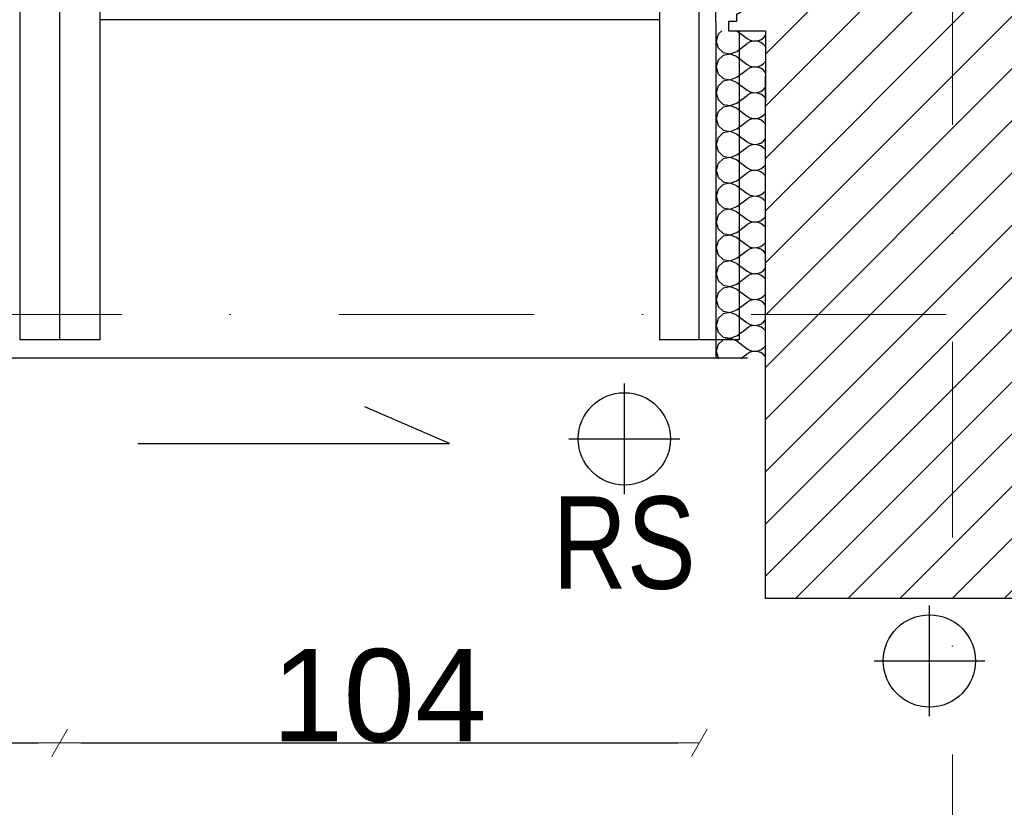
# Model space of a CAD drawing. Header units: millimetres. Extents: x 77315 to 1057463, y -108895 to -47643.
# Tile 5 of 62: x 86380 to 87981, y -105823 to -104543. Entities that reach past the tile are written whole.
import ezdxf

# ---------------------------------------------------------------- set-up
doc = ezdxf.new("R2010")
doc.units = ezdxf.units.MM
doc.header["$MEASUREMENT"] = 0
doc.linetypes.add('Dot & Dashed', pattern=[670.277762, 317.5, -176.388889, 0, -176.388874])
for name, color, linetype in [('detalokna', 7, 'Continuous'), ('DIM MALY', 7, 'Continuous'), ('Drawing & Figure', 7, 'Continuous'), ('Nowe_Drawing & Figure', 7, 'Continuous'), ('Nowe_Structural - Bearing', 7, 'Continuous'), ('opisy inne', 7, 'Continuous'), ('OSIE', 7, 'Continuous'), ('podwaliny', 7, 'Continuous'), ('RURY SPUSTOWE', 7, 'Continuous'), ('Structural - Bearing', 7, 'Continuous'), ('Structural - Grid', 7, 'Continuous'), ('wiezba', 7, 'Continuous')]:
    doc.layers.add(name, color=color, linetype=linetype)
doc.styles.add('STYL_AUTOMATYCZNY_2', font='arial.ttf')
doc.styles.add('STYL_AUTOMATYCZNY_3', font='arial.ttf', dxfattribs={"width": 0.8})
doc.dimstyles.new('STYL_AUTOMATYCZNY__2', dxfattribs={"dimtxt": 150, "dimasz": 34.231941, "dimexe": 0.18, "dimexo": 0.0625, "dimgap": 0, "dimtad": 1, "dimtih": 1, "dimtoh": 1, "dimdec": 0, "dimlfac": 0.1, "dimzin": 0, "dimdsep": 46, "dimtxsty": 'STYL_AUTOMATYCZNY_2', "dimblk": 'ARROWHEAD_2', "dimblk1": 'ARROWHEAD_2', "dimblk2": 'ARROWHEAD_2', "dimcen": 0.09, "dimse1": 1, "dimse2": 1, "dimclrd": 7, "dimclre": 7, "dimclrt": 7, "dimadec": 0, "dimazin": 0, "dimtfac": 1, "dimtdec": 4, "dimtmove": 0, "dimatfit": 3, "dimfxl": 0, "dimtolj": 1, "dimtzin": 0, "dimarcsym": 0})

# ---------------------------------------------------------------- blocks, each defined once
blk = doc.blocks.new('*X12')
at = {"layer": 'Nowe_Drawing & Figure'}
for p, q in [((87516, -104566.6), (87512.9, -104577.6)), ((87522.3, -104560.9), (87516, -104566.6)), ((87546.6, -104560.9), (87563.3, -104573.4)), ((87563.3, -104573.4), (87568.4, -104576.2)), ((87585.3, -104575.4), (87590.1, -104572.1)), ((87590.1, -104572.1), (87592.9, -104568.7)), ((87512.9, -104577.6), (87516, -104588.7)), ((87516, -104588.7), (87524.5, -104596.4)), ((87546.5, -104594.4), (87563.3, -104581.8)), ((87568.4, -104579), (87563.3, -104581.8)), ((87568.4, -104576.2), (87574, -104577.5)), ((87574, -104577.7), (87568.4, -104579)), ((87574, -104577.5), (87579.8, -104577.2)), ((87579.8, -104578), (87574, -104577.7)), ((87579.8, -104577.2), (87585.3, -104575.4)), ((87585.3, -104579.8), (87579.8, -104578)), ((87590.1, -104583.1), (87585.3, -104579.8)), ((87592.9, -104586.5), (87590.1, -104583.1)), ((87524.5, -104600.8), (87516, -104608.6)), ((87524.5, -104596.4), (87535.8, -104598.5)), ((87535.8, -104598.7), (87524.5, -104600.8)), ((87535.8, -104598.5), (87546.5, -104594.4)), ((87546.5, -104602.8), (87535.8, -104598.7)), ((87546.5, -104602.8), (87563.3, -104615.4)), ((87516, -104608.6), (87512.9, -104619.6)), ((87512.9, -104619.6), (87516, -104630.7)), ((87563.3, -104615.4), (87568.4, -104618.2)), ((87568.4, -104621), (87563.3, -104623.8)), ((87568.4, -104618.2), (87574, -104619.5)), ((87574, -104619.7), (87568.4, -104621)), ((87574, -104619.5), (87579.8, -104619.2)), ((87579.8, -104620), (87574, -104619.7)), ((87579.8, -104619.2), (87585.3, -104617.4)), ((87585.3, -104621.8), (87579.8, -104620)), ((87585.3, -104617.4), (87590.1, -104614.1)), ((87590.1, -104625.1), (87585.3, -104621.8)), ((87590.1, -104614.1), (87592.9, -104610.7)), ((87516, -104630.7), (87524.5, -104638.4)), ((87535.8, -104640.5), (87546.5, -104636.4)), ((87546.5, -104636.4), (87563.3, -104623.8)), ((87592.9, -104628.5), (87590.1, -104625.1)), ((87516, -104650.6), (87512.9, -104661.6)), ((87524.5, -104642.8), (87516, -104650.6)), ((87524.5, -104638.4), (87535.8, -104640.5)), ((87535.8, -104640.7), (87524.5, -104642.8)), ((87546.5, -104644.8), (87535.8, -104640.7)), ((87546.5, -104644.8), (87563.3, -104657.4)), ((87590.1, -104656.1), (87592.9, -104652.7)), ((87512.9, -104661.6), (87516, -104672.7)), ((87546.5, -104678.4), (87563.3, -104665.8)), ((87563.3, -104657.4), (87568.4, -104660.2)), ((87568.4, -104663), (87563.3, -104665.8)), ((87568.4, -104660.2), (87574, -104661.5)), ((87574, -104661.7), (87568.4, -104663)), ((87574, -104661.5), (87579.8, -104661.2)), ((87579.8, -104662), (87574, -104661.7)), ((87579.8, -104661.2), (87585.3, -104659.4)), ((87585.3, -104663.8), (87579.8, -104662)), ((87585.3, -104659.4), (87590.1, -104656.1)), ((87590.1, -104667.1), (87585.3, -104663.8)), ((87592.9, -104670.5), (87590.1, -104667.1)), ((87516, -104672.7), (87524.5, -104680.4)), ((87524.5, -104684.8), (87516, -104692.6)), ((87524.5, -104680.4), (87535.8, -104682.5)), ((87535.8, -104682.7), (87524.5, -104684.8)), ((87535.8, -104682.5), (87546.5, -104678.4)), ((87546.5, -104686.8), (87535.8, -104682.7)), ((87516, -104692.6), (87512.9, -104703.6)), ((87546.5, -104686.8), (87563.3, -104699.4)), ((87563.3, -104699.4), (87568.4, -104702.2)), ((87568.4, -104702.2), (87574, -104703.5)), ((87579.8, -104703.2), (87585.3, -104701.4)), ((87585.3, -104701.4), (87590.1, -104698.1)), ((87590.1, -104698.1), (87592.9, -104694.7)), ((87512.9, -104703.6), (87516, -104714.7)), ((87516, -104714.7), (87524.5, -104722.4)), ((87546.5, -104720.4), (87563.3, -104707.8)), ((87568.4, -104705), (87563.3, -104707.8)), ((87574, -104703.7), (87568.4, -104705)), ((87574, -104703.5), (87579.8, -104703.2)), ((87579.8, -104704), (87574, -104703.7)), ((87585.3, -104705.8), (87579.8, -104704)), ((87590.1, -104709.1), (87585.3, -104705.8)), ((87592.9, -104712.5), (87590.1, -104709.1)), ((87524.5, -104726.8), (87516, -104734.6)), ((87524.5, -104722.4), (87535.8, -104724.5)), ((87535.8, -104724.7), (87524.5, -104726.8)), ((87535.8, -104724.5), (87546.5, -104720.4)), ((87546.5, -104728.8), (87535.8, -104724.7)), ((87546.5, -104728.8), (87563.3, -104741.4)), ((87516, -104734.6), (87512.9, -104745.6)), ((87512.9, -104745.6), (87516, -104756.7)), ((87546.5, -104762.4), (87563.3, -104749.8)), ((87563.3, -104741.4), (87568.4, -104744.2)), ((87568.4, -104747), (87563.3, -104749.8)), ((87568.4, -104744.2), (87574, -104745.5)), ((87574, -104745.7), (87568.4, -104747)), ((87574, -104745.5), (87579.8, -104745.2)), ((87579.8, -104746), (87574, -104745.7)), ((87579.8, -104745.2), (87585.3, -104743.4)), ((87585.3, -104747.8), (87579.8, -104746)), ((87585.3, -104743.4), (87590.1, -104740.1)), ((87590.1, -104751.1), (87585.3, -104747.8)), ((87590.1, -104740.1), (87592.9, -104736.7)), ((87516, -104756.7), (87524.5, -104764.4)), ((87524.5, -104764.4), (87535.8, -104766.5)), ((87535.8, -104766.5), (87546.5, -104762.4)), ((87592.9, -104754.5), (87590.1, -104751.1)), ((87516, -104776.6), (87512.9, -104787.6)), ((87524.5, -104768.8), (87516, -104776.6)), ((87535.8, -104766.7), (87524.5, -104768.8)), ((87546.5, -104770.8), (87535.8, -104766.7)), ((87546.5, -104770.8), (87563.3, -104783.4)), ((87585.3, -104785.4), (87590.1, -104782.1)), ((87590.1, -104782.1), (87592.9, -104778.7)), ((87512.9, -104787.6), (87516, -104798.7)), ((87546.5, -104804.4), (87563.3, -104791.8)), ((87563.3, -104783.4), (87568.4, -104786.2)), ((87568.4, -104789), (87563.3, -104791.8)), ((87568.4, -104786.2), (87574, -104787.5)), ((87574, -104787.7), (87568.4, -104789)), ((87574, -104787.5), (87579.8, -104787.2)), ((87579.8, -104788), (87574, -104787.7)), ((87579.8, -104787.2), (87585.3, -104785.4)), ((87585.3, -104789.8), (87579.8, -104788)), ((87590.1, -104793.1), (87585.3, -104789.8)), ((87592.9, -104796.5), (87590.1, -104793.1)), ((87516, -104798.7), (87524.5, -104806.4)), ((87524.5, -104810.8), (87516, -104818.6)), ((87524.5, -104806.4), (87535.8, -104808.5)), ((87535.8, -104808.7), (87524.5, -104810.8)), ((87535.8, -104808.5), (87546.5, -104804.4)), ((87546.5, -104812.8), (87535.8, -104808.7)), ((87546.5, -104812.8), (87563.3, -104825.4)), ((87516, -104818.6), (87512.9, -104829.6)), ((87512.9, -104829.6), (87516, -104840.7)), ((87563.3, -104825.4), (87568.4, -104828.2)), ((87568.4, -104828.2), (87574, -104829.5)), ((87574, -104829.7), (87568.4, -104831)), ((87574, -104829.5), (87579.8, -104829.2)), ((87579.8, -104830), (87574, -104829.7)), ((87579.8, -104829.2), (87585.3, -104827.4)), ((87585.3, -104831.8), (87579.8, -104830)), ((87585.3, -104827.4), (87590.1, -104824.1)), ((87590.1, -104824.1), (87592.9, -104820.7)), ((87516, -104840.7), (87524.5, -104848.4)), ((87546.5, -104846.4), (87563.3, -104833.8)), ((87568.4, -104831), (87563.3, -104833.8)), ((87590.1, -104835.1), (87585.3, -104831.8)), ((87592.9, -104838.5), (87590.1, -104835.1)), ((87516, -104860.6), (87512.9, -104871.6)), ((87524.5, -104852.8), (87516, -104860.6)), ((87524.5, -104848.4), (87535.8, -104850.5)), ((87535.8, -104850.7), (87524.5, -104852.8)), ((87535.8, -104850.5), (87546.5, -104846.4)), ((87546.5, -104854.8), (87535.8, -104850.7)), ((87546.5, -104854.8), (87563.3, -104867.4)), ((87512.9, -104871.6), (87516, -104882.7)), ((87546.5, -104888.4), (87563.3, -104875.8)), ((87563.3, -104867.4), (87568.4, -104870.2)), ((87568.4, -104873), (87563.3, -104875.8)), ((87568.4, -104870.2), (87574, -104871.5)), ((87574, -104871.7), (87568.4, -104873)), ((87574, -104871.5), (87579.8, -104871.2)), ((87579.8, -104872), (87574, -104871.7)), ((87579.8, -104871.2), (87585.3, -104869.4)), ((87585.3, -104873.8), (87579.8, -104872)), ((87585.3, -104869.4), (87590.1, -104866.1)), ((87590.1, -104877.1), (87585.3, -104873.8)), ((87590.1, -104866.1), (87592.9, -104862.7)), ((87592.9, -104880.5), (87590.1, -104877.1)), ((87516, -104882.7), (87524.5, -104890.4)), ((87524.5, -104890.4), (87535.8, -104892.5)), ((87535.8, -104892.7), (87524.5, -104894.8)), ((87535.8, -104892.5), (87546.5, -104888.4)), ((87546.5, -104896.8), (87535.8, -104892.7)), ((87516, -104902.6), (87512.9, -104913.6)), ((87524.5, -104894.8), (87516, -104902.6)), ((87546.5, -104896.8), (87563.3, -104909.4)), ((87563.3, -104909.4), (87568.4, -104912.2)), ((87585.3, -104911.4), (87590.1, -104908.1)), ((87590.1, -104908.1), (87592.9, -104904.7)), ((87512.9, -104913.6), (87516, -104924.7)), ((87516, -104924.7), (87524.5, -104932.4)), ((87546.5, -104930.4), (87563.3, -104917.8)), ((87568.4, -104915), (87563.3, -104917.8)), ((87568.4, -104912.2), (87574, -104913.5)), ((87574, -104913.7), (87568.4, -104915)), ((87574, -104913.5), (87579.8, -104913.2)), ((87579.8, -104914), (87574, -104913.7)), ((87579.8, -104913.2), (87585.3, -104911.4)), ((87585.3, -104915.8), (87579.8, -104914)), ((87590.1, -104919.1), (87585.3, -104915.8)), ((87592.9, -104922.5), (87590.1, -104919.1)), ((87524.5, -104936.8), (87516, -104944.6)), ((87524.5, -104932.4), (87535.8, -104934.5)), ((87535.8, -104934.7), (87524.5, -104936.8)), ((87535.8, -104934.5), (87546.5, -104930.4)), ((87546.5, -104938.8), (87535.8, -104934.7)), ((87546.5, -104938.8), (87563.3, -104951.4)), ((87516, -104944.6), (87512.9, -104955.6)), ((87512.9, -104955.6), (87516, -104966.7)), ((87563.3, -104951.4), (87568.4, -104954.2)), ((87568.4, -104957), (87563.3, -104959.8)), ((87568.4, -104954.2), (87574, -104955.5)), ((87574, -104955.7), (87568.4, -104957)), ((87574, -104955.5), (87579.8, -104955.2)), ((87579.8, -104956), (87574, -104955.7)), ((87579.8, -104955.2), (87585.3, -104953.4)), ((87585.3, -104957.8), (87579.8, -104956)), ((87585.3, -104953.4), (87590.1, -104950.1)), ((87590.1, -104961.1), (87585.3, -104957.8)), ((87590.1, -104950.1), (87592.9, -104946.7)), ((87516, -104966.7), (87524.5, -104974.4)), ((87524.5, -104974.4), (87535.8, -104976.5)), ((87535.8, -104976.5), (87546.5, -104972.4)), ((87546.5, -104972.4), (87563.3, -104959.8)), ((87592.9, -104964.5), (87590.1, -104961.1)), ((87516, -104986.6), (87512.9, -104997.6)), ((87524.5, -104978.8), (87516, -104986.6)), ((87535.8, -104976.7), (87524.5, -104978.8)), ((87546.5, -104980.8), (87535.8, -104976.7)), ((87546.5, -104980.8), (87563.3, -104993.4)), ((87590.1, -104992.1), (87592.9, -104988.7)), ((87512.9, -104997.6), (87516, -105008.7)), ((87546.5, -105014.4), (87563.3, -105001.8)), ((87563.3, -104993.4), (87568.4, -104996.2)), ((87568.4, -104999), (87563.3, -105001.8)), ((87568.4, -104996.2), (87574, -104997.5)), ((87574, -104997.7), (87568.4, -104999)), ((87574, -104997.5), (87579.8, -104997.2)), ((87579.8, -104998), (87574, -104997.7)), ((87579.8, -104997.2), (87585.3, -104995.4)), ((87585.3, -104999.8), (87579.8, -104998)), ((87585.3, -104995.4), (87590.1, -104992.1)), ((87590.1, -105003.1), (87585.3, -104999.8)), ((87592.9, -105006.5), (87590.1, -105003.1)), ((87516, -105008.7), (87524.5, -105016.4)), ((87524.5, -105020.8), (87516, -105028.6)), ((87524.5, -105016.4), (87535.8, -105018.5)), ((87535.8, -105018.7), (87524.5, -105020.8)), ((87535.8, -105018.5), (87546.5, -105014.4)), ((87546.5, -105022.8), (87535.8, -105018.7)), ((87516, -105028.6), (87512.9, -105039.6)), ((87546.5, -105022.8), (87563.3, -105035.4)), ((87563.3, -105035.4), (87568.4, -105038.2)), ((87568.4, -105038.2), (87574, -105039.5)), ((87579.8, -105039.2), (87585.3, -105037.4)), ((87585.3, -105037.4), (87590.1, -105034.1)), ((87590.1, -105034.1), (87592.9, -105030.7)), ((87512.9, -105039.6), (87516, -105050.7)), ((87516, -105050.7), (87524.5, -105058.4)), ((87546.5, -105056.4), (87563.3, -105043.8)), ((87568.4, -105041), (87563.3, -105043.8)), ((87574, -105039.7), (87568.4, -105041)), ((87574, -105039.5), (87579.8, -105039.2)), ((87579.8, -105040), (87574, -105039.7)), ((87585.3, -105041.8), (87579.8, -105040)), ((87590.1, -105045.1), (87585.3, -105041.8)), ((87592.9, -105048.5), (87590.1, -105045.1)), ((87524.5, -105062.8), (87516, -105070.6)), ((87524.5, -105058.4), (87535.8, -105060.5)), ((87535.8, -105060.7), (87524.5, -105062.8)), ((87535.8, -105060.5), (87546.5, -105056.4)), ((87546.5, -105064.8), (87535.8, -105060.7)), ((87546.5, -105064.8), (87563.3, -105077.4)), ((87516, -105070.6), (87512.9, -105081.6)), ((87512.9, -105081.6), (87516, -105092.7)), ((87553.1, -105093.5), (87563.3, -105085.8)), ((87563.3, -105077.4), (87568.4, -105080.2)), ((87568.4, -105083), (87563.3, -105085.8)), ((87568.4, -105080.2), (87574, -105081.5)), ((87574, -105081.7), (87568.4, -105083)), ((87574, -105081.5), (87579.8, -105081.2)), ((87579.8, -105082), (87574, -105081.7)), ((87579.8, -105081.2), (87585.3, -105079.4)), ((87585.3, -105083.8), (87579.8, -105082)), ((87585.3, -105079.4), (87590.1, -105076.1)), ((87590.1, -105087.1), (87585.3, -105083.8)), ((87590.1, -105076.1), (87592.9, -105072.7)), ((87516, -105092.7), (87517, -105093.5)), ((87592.9, -105090.5), (87590.1, -105087.1))]:
    blk.add_line(p, q, dxfattribs=at)
blk = doc.blocks.new('ARROWHEAD_2')
at = {"color": 0, "linetype": 'Continuous', "lineweight": 0}
for p, q in [((-0.378, -0.655), (0.378, 0.655)), ((0, 0), (-1, 0))]:
    blk.add_line(p, q, dxfattribs=at)
blk = doc.blocks.new('*D367')
at = {"layer": 'Defpoints', "color": 0}
for p in [(87564.1, -105009.4), (82414.1, -105062.3), (82414.1, -106621.5)]:
    blk.add_point(p, dxfattribs=at)
at = {"layer": 'DIM MALY', "color": 7, "lineweight": -2}
blk.add_line((87529.9, -106621.5), (82448.4, -106621.5), dxfattribs=at)
at = {"layer": 'DIM MALY', "color": 7, "lineweight": -2, "xscale": 34.23194115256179, "yscale": 34.23194115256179, "zscale": 34.23194115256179, "rotation": 180}
blk.add_blockref('ARROWHEAD_2', (82414.1, -106621.5), dxfattribs=at)
at = {"layer": 'DIM MALY', "color": 7, "lineweight": -2, "xscale": 34.23194115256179, "yscale": 34.23194115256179, "zscale": 34.23194115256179}
blk.add_blockref('ARROWHEAD_2', (87564.1, -106621.5), dxfattribs=at)
at = {"layer": 'DIM MALY', "color": 7, "insert": (84988.8, -106544.9), "char_height": 150, "attachment_point": 5, "style": 'STYL_AUTOMATYCZNY_2'}
blk.add_mtext('\\A1;515', dxfattribs=at)
blk = doc.blocks.new('*D369')
at = {"layer": 'Defpoints', "color": 0}
for p in [(87564.1, -105009.4), (82414.1, -105062.3), (87564.1, -106621.5)]:
    blk.add_point(p, dxfattribs=at)
at = {"layer": 'DIM MALY', "color": 7, "lineweight": -2}
blk.add_line((82448.4, -106621.5), (87529.9, -106621.5), dxfattribs=at)
at = {"layer": 'DIM MALY', "color": 7, "lineweight": -2, "xscale": 34.23194115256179, "yscale": 34.23194115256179, "zscale": 34.23194115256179, "rotation": 180}
blk.add_blockref('ARROWHEAD_2', (82414.1, -106621.5), dxfattribs=at)
at = {"layer": 'DIM MALY', "color": 7, "lineweight": -2, "xscale": 34.23194115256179, "yscale": 34.23194115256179, "zscale": 34.23194115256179}
blk.add_blockref('ARROWHEAD_2', (87564.1, -106621.5), dxfattribs=at)
at = {"layer": 'DIM MALY', "color": 7, "insert": (84988.8, -106544.9), "char_height": 150, "attachment_point": 5, "style": 'STYL_AUTOMATYCZNY_2'}
blk.add_mtext('\\A1;515', dxfattribs=at)
blk = doc.blocks.new('*D370')
at = {"layer": 'Defpoints', "color": 0}
for p in [(87564.1, -105009.4), (82414.1, -105062.3), (87564.1, -106621.5)]:
    blk.add_point(p, dxfattribs=at)
at = {"layer": 'DIM MALY', "color": 7, "lineweight": -2}
blk.add_line((82448.4, -106621.5), (87529.9, -106621.5), dxfattribs=at)
at = {"layer": 'DIM MALY', "color": 7, "lineweight": -2, "xscale": 34.23194115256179, "yscale": 34.23194115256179, "zscale": 34.23194115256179, "rotation": 180}
blk.add_blockref('ARROWHEAD_2', (82414.1, -106621.5), dxfattribs=at)
at = {"layer": 'DIM MALY', "color": 7, "lineweight": -2, "xscale": 34.23194115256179, "yscale": 34.23194115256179, "zscale": 34.23194115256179}
blk.add_blockref('ARROWHEAD_2', (87564.1, -106621.5), dxfattribs=at)
at = {"layer": 'DIM MALY', "color": 7, "insert": (84988.8, -106544.9), "char_height": 150, "attachment_point": 5, "style": 'STYL_AUTOMATYCZNY_2'}
blk.add_mtext('\\A1;515', dxfattribs=at)
blk = doc.blocks.new('*D371')
at = {"layer": 'Defpoints', "color": 0}
for p in [(87564.1, -105009.4), (118544.1, -105413.4), (118544.1, -106621.5)]:
    blk.add_point(p, dxfattribs=at)
at = {"layer": 'DIM MALY', "color": 7, "lineweight": -2}
blk.add_line((87598.4, -106621.5), (118509.9, -106621.5), dxfattribs=at)
at = {"layer": 'DIM MALY', "color": 7, "lineweight": -2, "xscale": 34.23194115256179, "yscale": 34.23194115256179, "zscale": 34.23194115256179, "rotation": 180}
blk.add_blockref('ARROWHEAD_2', (87564.1, -106621.5), dxfattribs=at)
at = {"layer": 'DIM MALY', "color": 7, "lineweight": -2, "xscale": 34.23194115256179, "yscale": 34.23194115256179, "zscale": 34.23194115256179}
blk.add_blockref('ARROWHEAD_2', (118544.1, -106621.5), dxfattribs=at)
at = {"layer": 'DIM MALY', "color": 7, "insert": (103054.1, -106544.9), "char_height": 150, "attachment_point": 5, "style": 'STYL_AUTOMATYCZNY_2'}
blk.add_mtext('\\A1;3098', dxfattribs=at)
blk = doc.blocks.new('*D446')
at = {"layer": 'Defpoints', "color": 0}
for p in [(85245.5, -105062.8), (86445.5, -105062.8), (86445.5, -105717.8)]:
    blk.add_point(p, dxfattribs=at)
at = {"layer": 'DIM MALY', "color": 7, "lineweight": -2}
blk.add_line((85279.7, -105717.8), (86411.2, -105717.8), dxfattribs=at)
at = {"layer": 'DIM MALY', "color": 7, "lineweight": -2, "xscale": 34.23194115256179, "yscale": 34.23194115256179, "zscale": 34.23194115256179, "rotation": 180}
blk.add_blockref('ARROWHEAD_2', (85245.5, -105717.8), dxfattribs=at)
at = {"layer": 'DIM MALY', "color": 7, "lineweight": -2, "xscale": 34.23194115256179, "yscale": 34.23194115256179, "zscale": 34.23194115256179}
blk.add_blockref('ARROWHEAD_2', (86445.5, -105717.8), dxfattribs=at)
at = {"layer": 'DIM MALY', "color": 7, "insert": (85845.1, -105641.2), "char_height": 150, "attachment_point": 5, "style": 'STYL_AUTOMATYCZNY_2'}
blk.add_mtext('\\A1;120', dxfattribs=at)
blk = doc.blocks.new('*D449')
at = {"layer": 'Defpoints', "color": 0}
for p in [(85245.5, -105062.8), (86445.5, -105062.8), (86445.5, -105717.8)]:
    blk.add_point(p, dxfattribs=at)
at = {"layer": 'DIM MALY', "color": 7, "lineweight": -2}
blk.add_line((85279.7, -105717.8), (86411.2, -105717.8), dxfattribs=at)
at = {"layer": 'DIM MALY', "color": 7, "lineweight": -2, "xscale": 34.23194115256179, "yscale": 34.23194115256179, "zscale": 34.23194115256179, "rotation": 180}
blk.add_blockref('ARROWHEAD_2', (85245.5, -105717.8), dxfattribs=at)
at = {"layer": 'DIM MALY', "color": 7, "lineweight": -2, "xscale": 34.23194115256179, "yscale": 34.23194115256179, "zscale": 34.23194115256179}
blk.add_blockref('ARROWHEAD_2', (86445.5, -105717.8), dxfattribs=at)
at = {"layer": 'DIM MALY', "color": 7, "insert": (85845.1, -105641.2), "char_height": 150, "attachment_point": 5, "style": 'STYL_AUTOMATYCZNY_2'}
blk.add_mtext('\\A1;120', dxfattribs=at)
blk = doc.blocks.new('*D450')
at = {"layer": 'Defpoints', "color": 0}
for p in [(86445.5, -105062.8), (87485.5, -105062.8), (87485.5, -105717.8)]:
    blk.add_point(p, dxfattribs=at)
at = {"layer": 'DIM MALY', "color": 7, "lineweight": -2}
blk.add_line((86479.7, -105717.8), (87451.2, -105717.8), dxfattribs=at)
at = {"layer": 'DIM MALY', "color": 7, "lineweight": -2, "xscale": 34.23194115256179, "yscale": 34.23194115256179, "zscale": 34.23194115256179, "rotation": 180}
blk.add_blockref('ARROWHEAD_2', (86445.5, -105717.8), dxfattribs=at)
at = {"layer": 'DIM MALY', "color": 7, "lineweight": -2, "xscale": 34.23194115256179, "yscale": 34.23194115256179, "zscale": 34.23194115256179}
blk.add_blockref('ARROWHEAD_2', (87485.5, -105717.8), dxfattribs=at)
at = {"layer": 'DIM MALY', "color": 7, "insert": (86965.1, -105641.2), "char_height": 150, "attachment_point": 5, "style": 'STYL_AUTOMATYCZNY_2'}
blk.add_mtext('\\A1;104', dxfattribs=at)

msp = doc.modelspace()

# ---------------------------------------------------------------- hatches: boundary and pattern name
at = {"layer": 'Drawing & Figure'}
h = msp.add_hatch(dxfattribs=at)
h.set_pattern_fill('Common_Brick_0002', color=256, style=0, pattern_type=2)
h.set_pattern_definition([(45, (0, 0), (-42.426407, 42.426407), [])])
h.paths.add_polyline_path([(87734.4, -104420.9), (87590.3, -104420.9), (87592.9, -104560.9), (87592.9, -104676.4), (87592.9, -105483.1), (88377.9, -105483.1), (88437.5, -105483.1), (88437.5, -105465.6), (88452.3, -105465.6, 0.263086), (88475.3, -105483.1), (88483.2, -105483.1, 0.761796), (88490.7, -105427), (88490.7, -105412.2), (88937.5, -105412.2), (89384.3, -105412.2), (89384.3, -105427, 0.761796), (89391.8, -105483.1), (89399.7, -105483.1, 0.263086), (89422.7, -105465.6), (89437.5, -105465.6), (89437.5, -105483.1), (89501.9, -105483.1), (92019.7, -105483.1), (92102.4, -105483.1), (92102.4, -105465.6), (92117.2, -105465.6, 1.205804), (92165, -105433.4), (92165, -105418.4), (92177.3, -105418.4, -0.383982), (92212.8, -105383.1), (92222.4, -105383.1), (92235.7, -105263.1), (92235.7, -105120.5), (92171.9, -104732.9), (90264.3, -104732.9), (90264.3, -103092.3), (90264.3, -102852.3), (90264.3, -102612.2), (90264.3, -102325.5), (90264.3, -102122.9), (90234.3, -102122.9), (90234.3, -102138), (90104.3, -102138), (90104.3, -102122.9), (90104.3, -102122.9), (90104.3, -102325.5), (90104.3, -102442.9), (90104.3, -102612.2), (90104.3, -102852.3), (90104.3, -103092.3), (90104.3, -104672.9), (88324.3, -104672.9), (88324.3, -104542.9), (87884.4, -104420.9), (87734.4, -104420.9)])

# ---------------------------------------------------------------- linework, layer by layer
at = {"layer": 'detalokna'}
msp.add_line((87564.1, -105092.8), (82424.1, -105092.8), dxfattribs=at)
at = {"layer": 'Nowe_Structural - Bearing'}
for points in [[(87512.9, -104560.9), (87494.3, -103580.4)], [(87512.9, -105093.5), (87512.9, -104560.9)]]:
    msp.add_lwpolyline(points, dxfattribs=at)
at = {"layer": 'OSIE'}
for p, q in [((86445.5, -105062.8), (86445.5, -101145.5)), ((87485.5, -105062.8), (87485.5, -101145.5)), ((87363.6, -105313.9), (87363.6, -105133.9)), ((87273.6, -105223.9), (87453.6, -105223.9)), ((87859.6, -105674.7), (87859.6, -105494.7)), ((87769.6, -105584.7), (87949.6, -105584.7))]:
    msp.add_line(p, q, dxfattribs=at)
at = {"layer": 'podwaliny'}
msp.add_line((87420.5, -104542.9), (86510.5, -104542.9), dxfattribs=at)
at = {"layer": 'RURY SPUSTOWE'}
msp.add_lwpolyline([(86572.4, -105231.4), (87079.3, -105231.4), (86941.8, -105171.7)], dxfattribs=at)
for centre in [(87363.6, -105223.9), (87859.6, -105584.7)]:
    msp.add_circle(centre, 75, dxfattribs=at)
at = {"layer": 'Structural - Bearing'}
for p, q in [((87592.9, -105483.1), (87592.9, -104635.2)), ((88377.9, -105483.1), (87592.9, -105483.1))]:
    msp.add_line(p, q, dxfattribs=at)
msp.add_lwpolyline([(87592.9, -104420.9), (87568.9, -104420.9), (87568.9, -104435.9, 0.436052), (87558.9, -104445.6), (87558.9, -104518, -0.371445), (87545.9, -104533.9), (87545.9, -104545.9), (87532.9, -104545.9), (87532.9, -104560.9), (87592.9, -104560.9), (87592.9, -104676.4)], format="xyb", dxfattribs=at)
at = {"layer": 'Structural - Grid', "linetype": 'Dot & Dashed', "lineweight": 15}
for p, q in [((87897.3, -107395.1), (87897.3, -90541.9)), ((118724.5, -105021.8), (80780, -105021.8))]:
    msp.add_line(p, q, dxfattribs=at)
at = {"layer": 'wiezba'}
for p, q in [((86380.5, -101145.5), (86380.5, -105062.8)), ((86510.5, -101145.5), (86510.5, -105062.8)), ((87420.5, -101145.5), (87420.5, -105062.8)), ((87550.5, -104560.9), (87550.5, -105062.8)), ((86510.5, -105062.8), (86380.5, -105062.8)), ((87550.5, -105062.8), (87420.5, -105062.8))]:
    msp.add_line(p, q, dxfattribs=at)

# ---------------------------------------------------------------- block references
at = {"layer": 'Nowe_Drawing & Figure'}
msp.add_blockref('*X12', (0, 0), dxfattribs=at)

# ---------------------------------------------------------------- texts
at = {"layer": 'opisy inne', "insert": (87363.1, -105393.5), "char_height": 150, "attachment_point": 5, "style": 'STYL_AUTOMATYCZNY_3'}
msp.add_mtext('\\A1;{\\pqc;\\fArial|b0|i0|c238|p0;\\W0.800000;RS}', dxfattribs=at)

# ---------------------------------------------------------------- dimensions: what is measured, and where the dimension line sits
at = {"layer": 'DIM MALY'}
dim = msp.add_linear_dim(base=(82414.1, -106621.5), p1=(87564.1, -105009.4), p2=(82414.1, -105062.3), angle=180, dimstyle='STYL_AUTOMATYCZNY__2', dxfattribs=at)
dim.commit()
dim.dimension.update_dxf_attribs({"geometry": '*D367', "text_midpoint": (84988.8, -106621.5), "dimtype": 160})
for base, p1, p2, picture, middle in [((87564.1, -106621.5), (82414.1, -105062.3), (87564.1, -105009.4), '*D369', (84988.8, -106621.5)), ((87564.1, -106621.5), (82414.1, -105062.3), (87564.1, -105009.4), '*D370', (84988.8, -106621.5)), ((118544.1, -106621.5), (87564.1, -105009.4), (118544.1, -105413.4), '*D371', (103054.1, -106621.5)), ((86445.5, -105717.8), (85245.5, -105062.8), (86445.5, -105062.8), '*D446', (85845.1, -105717.8)), ((86445.5, -105717.8), (85245.5, -105062.8), (86445.5, -105062.8), '*D449', (85845.1, -105717.8)), ((87485.5, -105717.8), (86445.5, -105062.8), (87485.5, -105062.8), '*D450', (86965.1, -105717.8))]:
    dim = msp.add_linear_dim(base=base, p1=p1, p2=p2, dimstyle='STYL_AUTOMATYCZNY__2', dxfattribs=at)
    dim.commit()
    dim.dimension.update_dxf_attribs({"geometry": picture, "text_midpoint": middle, "dimtype": 160})

doc.saveas('drawing.dxf')
